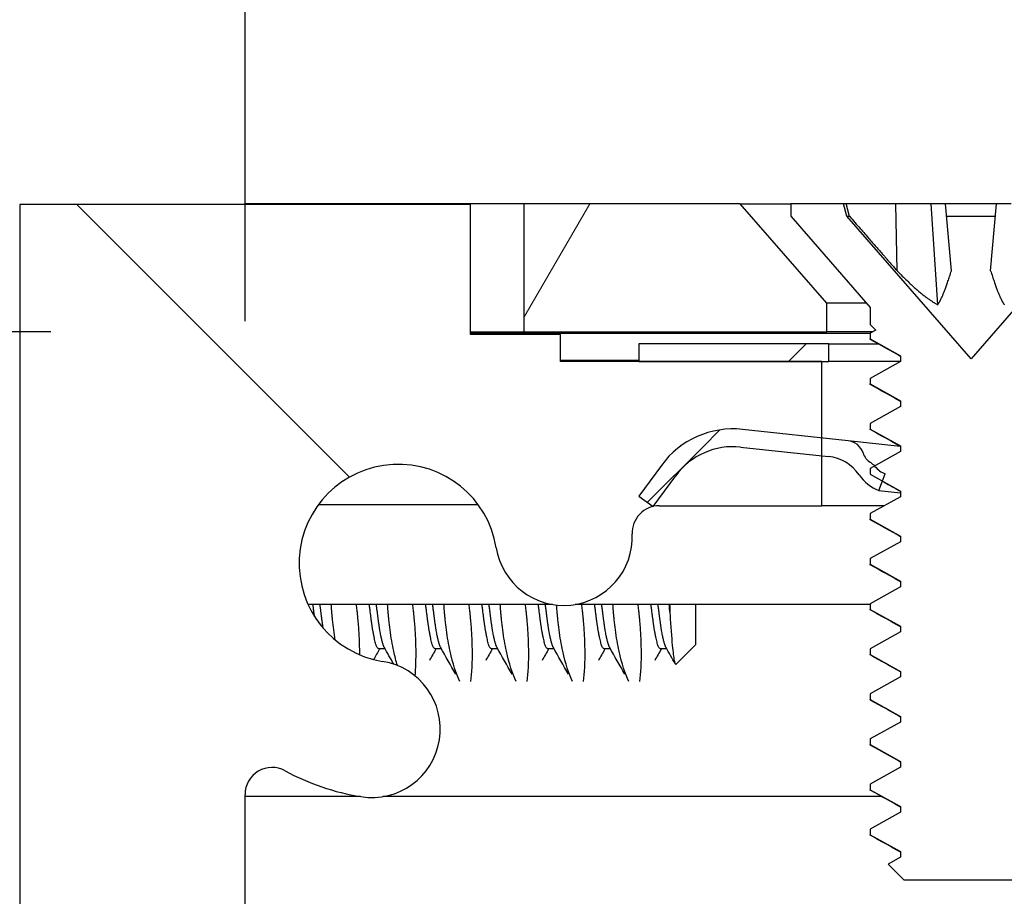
# Model space of a CAD drawing. Header units: millimetres. Extents: x 64 to 1798, y 64 to 1375.
# Tile 14 of 75: x 233 to 246, y 1254 to 1266. Entities that reach past the tile are written whole.
import ezdxf

# ---------------------------------------------------------------- set-up
doc = ezdxf.new("R2010")
doc.units = ezdxf.units.MM
doc.header["$LTSCALE"] = 6.666667
for name, color, linetype, lineweight in [('Dimension (ANSI)', 7, 'Continuous', 25), ('Hatch (ANSI)', 7, 'Continuous', 18), ('Visible (ANSI)', 7, 'Continuous', 25)]:
    doc.layers.add(name, color=color, linetype=linetype, lineweight=lineweight)
doc.styles.add('Note Text (ANSI)', font='tahoma.ttf')
doc.dimstyles.new('Default - mm (ANSI)', dxfattribs={"dimscale": 6.666667, "dimtxt": 1.75, "dimasz": 1.5, "dimexe": 2, "dimexo": 1, "dimgap": 0.8, "dimtad": 0, "dimtih": 1, "dimtoh": 1, "dimrnd": 1e-08, "dimzin": 0, "dimdsep": 46, "dimtxsty": 'Note Text (ANSI)', "dimblk": 'Filled-2', "dimcen": 0.09, "dimdle": 10, "dimclrd": 256, "dimclre": 256, "dimclrt": 256, "dimadec": 1, "dimazin": 0, "dimtfac": 1.741714, "dimtofl": 0, "dimtmove": 0, "dimatfit": 3, "dimldrblk": 'Filled-1', "dimfxl": 1, "dimtolj": 1, "dimtzin": 0, "dimlwd": -1, "dimlwe": -1, "dimarcsym": 0})
pattern_1 = [(60, (0, 0), (-18.33087, 10.58333), [])]

# ---------------------------------------------------------------- blocks, each defined once
blk = doc.blocks.new('Filled-2')
at = {"color": 0}
for p, q in [((0, 0), (-1, 0.1667)), ((-1, 0.1667), (-1, -0.1667)), ((-1, 0), (0, 0)), ((-1, -0.1667), (0, 0))]:
    blk.add_line(p, q, dxfattribs=at)
at = {"color": 0, "flags": 128}
blk.add_lwpolyline([(-1, -0.1667), (0, 0), (-1, 0.1667), (-1, -0.1667)], dxfattribs=at)
at = {"color": 0}
blk.add_solid([(-1, -0.1667), (0, 0), (-1, 0.1667), (-1, -0.1667)], dxfattribs=at)
blk = doc.blocks.new('*D13')
at = {"layer": 'Defpoints', "color": 0, "transparency": 16777216}
for p in [(239.669, 1261.576), (122.208, 1177.045), (248, 1177.045)]:
    blk.add_point(p, dxfattribs=at)
at = {"layer": 'Dimension (ANSI)', "transparency": 16777216}
for p, q in [((233.002, 1261.576), (108.875, 1261.576)), ((122.208, 1251.576), (122.208, 1248.791)), ((122.208, 1187.045), (122.208, 1199.995)), ((241.333, 1177.045), (108.875, 1177.045))]:
    blk.add_line(p, q, dxfattribs=at)
at = {"layer": 'Dimension (ANSI)', "transparency": 16777216, "xscale": 10, "yscale": 10, "zscale": 10}
for p, rotation in [((122.208, 1261.576), 90), ((122.208, 1177.045), 270)]:
    blk.add_blockref('Filled-2', p, dxfattribs=dict(at, rotation=rotation))
at = {"layer": 'Dimension (ANSI)', "transparency": 16777216, "char_height": 11.66667, "attachment_point": 5, "style": 'Note Text (ANSI)'}
for s, insert in [('\\A1; 84.53 mm', (122.208, 1235.826)), ('\\A1;[3.328 in]', (122.208, 1211.428))]:
    blk.add_mtext(s, dxfattribs=dict(at, insert=insert))
blk = doc.blocks.new('Filled-1')
at = {"color": 0}
for p, q in [((0, 0), (-1, 0.3333)), ((-1, 0.3333), (-1, -0.3333)), ((-1, 0), (0, 0)), ((-1, -0.3333), (0, 0))]:
    blk.add_line(p, q, dxfattribs=at)
at = {"color": 0, "flags": 128}
blk.add_lwpolyline([(-1, -0.3333), (0, 0), (-1, 0.3333), (-1, -0.3333)], dxfattribs=at)
at = {"color": 0}
blk.add_solid([(-1, -0.3333), (0, 0), (-1, 0.3333), (-1, -0.3333)], dxfattribs=at)
blk = doc.blocks.new('*D14')
at = {"layer": 'Defpoints', "color": 0, "transparency": 16777216}
for p in [(651.04, 1321.724), (235.74, 1255.057), (651.04, 1255.057)]:
    blk.add_point(p, dxfattribs=at)
at = {"layer": 'Dimension (ANSI)', "transparency": 16777216}
for p, q in [((235.74, 1261.724), (235.74, 1335.057)), ((651.04, 1261.724), (651.04, 1335.057)), ((245.74, 1321.724), (395.738, 1321.724)), ((641.04, 1321.724), (491.041, 1321.724))]:
    blk.add_line(p, q, dxfattribs=at)
at = {"layer": 'Dimension (ANSI)', "transparency": 16777216, "xscale": 10, "yscale": 10, "zscale": 10, "rotation": 180}
blk.add_blockref('Filled-2', (235.74, 1321.724), dxfattribs=at)
at = {"layer": 'Dimension (ANSI)', "transparency": 16777216, "xscale": 10, "yscale": 10, "zscale": 10}
blk.add_blockref('Filled-2', (651.04, 1321.724), dxfattribs=at)
at = {"layer": 'Dimension (ANSI)', "transparency": 16777216, "char_height": 11.66667, "attachment_point": 5, "style": 'Note Text (ANSI)'}
for s, insert in [('\\A1; 415.30 mm', (443.39, 1333.134)), ('\\A1;[16.350 in]', (443.39, 1308.759))]:
    blk.add_mtext(s, dxfattribs=dict(at, insert=insert))

msp = doc.modelspace()

# ---------------------------------------------------------------- hatches: boundary and pattern name
at = {"layer": 'Hatch (ANSI)'}
h = msp.add_hatch(dxfattribs=at)
h.set_pattern_fill('ANSI31', color=256, scale=169.333333, angle=90, style=0)
h.set_pattern_definition([(135, (0, 0), (-14.9671, -14.9671), [])])
h.paths.add_polyline_path([(248.0645, 1261.1567), (248.0645, 1259.226), (248.0645, 1259.1247), (248.3887, 1259.1247), (249.0745, 1259.1247), (249.0745, 1259.2683), (249.0745, 1259.5197), (249.0745, 1261.1567)])
h.paths.add_polyline_path([(248.0645, 1179.4707), (248.0645, 1179.3694), (248.0645, 1177.4387), (249.0745, 1177.4387), (249.0745, 1179.0757), (249.0745, 1179.3271), (249.0745, 1179.4707), (248.3887, 1179.4707)])
edge = h.paths.add_edge_path()
edge.add_line((238.9145, 1261.5377), (238.9145, 1263.3667))
edge.add_line((238.9145, 1263.3667), (232.5645, 1263.3667))
edge.add_line((232.5645, 1263.3667), (232.5645, 1175.2287))
edge.add_line((232.5645, 1175.2287), (238.9145, 1175.2287))
edge.add_line((238.9145, 1175.2287), (238.9145, 1177.0577))
edge.add_line((238.9145, 1177.0577), (240.1845, 1177.0577))
edge.add_line((240.1845, 1177.0577), (240.1845, 1177.4387))
edge.add_line((240.1845, 1177.4387), (241.2895, 1177.4387))
edge.add_line((241.2895, 1177.4387), (243.8645, 1177.4387))
edge.add_line((243.8645, 1177.4387), (243.8645, 1178.5158))
edge.add_line((243.8645, 1178.5158), (243.8645, 1178.7672))
edge.add_line((243.8645, 1178.7672), (243.8645, 1179.4707))
edge.add_line((243.8645, 1179.4707), (241.5759, 1179.4707))
edge.add_ellipse((241.5759, 1179.8517), major_axis=(0, -0.381), ratio=1, start_angle=347.46209, end_angle=360, ccw=False)
edge.add_ellipse((241.5759, 1179.8517), major_axis=(-0.0827, -0.3719), ratio=1, start_angle=359.42486, end_angle=360, ccw=False)
edge.add_ellipse((241.5759, 1179.8517), major_axis=(-0.0864, -0.3711), ratio=1, start_angle=280.65632, end_angle=360, ccw=False)
edge.add_ellipse((240.2309, 1179.9094), major_axis=(0.9643, -0.0414), ratio=1, start_angle=0, end_angle=173.33968)
edge.add_ellipse((237.8985, 1180.2837), major_axis=(1.3794, -0.2214), ratio=1, start_angle=108.23411, end_angle=360, ccw=False)
edge.add_ellipse((237.5242, 1182.6161), major_axis=(0.1529, -0.953), ratio=1, start_angle=0, end_angle=180)
edge.add_ellipse((237.8985, 1180.2837), major_axis=(-0.5272, 3.2854), ratio=1, start_angle=0, end_angle=19.53257)
edge.add_ellipse((236.1205, 1183.5381), major_axis=(0.1827, -0.3344), ratio=1, start_angle=241.35038, end_angle=360, ccw=False)
edge.add_line((235.7395, 1183.5381), (235.7395, 1255.0573))
edge.add_ellipse((236.1205, 1255.0573), major_axis=(-0.381, 0), ratio=1, start_angle=241.35038, end_angle=360, ccw=False)
edge.add_ellipse((237.8985, 1258.3117), major_axis=(-1.5953, -2.92), ratio=1, start_angle=0, end_angle=19.53257)
edge.add_ellipse((237.5242, 1255.9793), major_axis=(-0.1529, -0.953), ratio=1, start_angle=0, end_angle=180)
edge.add_ellipse((237.8985, 1258.3117), major_axis=(-0.2214, -1.3794), ratio=1, start_angle=108.23411, end_angle=360, ccw=False)
edge.add_ellipse((240.2309, 1258.686), major_axis=(-0.953, -0.1529), ratio=1, start_angle=0, end_angle=173.33968)
edge.add_ellipse((241.5759, 1258.7437), major_axis=(-0.3806, -0.0163), ratio=1, start_angle=280.65632, end_angle=360, ccw=False)
edge.add_ellipse((241.5759, 1258.7437), major_axis=(-0.0864, 0.3711), ratio=1, start_angle=359.42486, end_angle=360, ccw=False)
edge.add_ellipse((241.5759, 1258.7437), major_axis=(-0.0827, 0.3719), ratio=1, start_angle=347.46209, end_angle=360, ccw=False)
edge.add_line((241.5759, 1259.1247), (243.8645, 1259.1247))
edge.add_line((243.8645, 1259.1247), (243.8645, 1259.8282))
edge.add_line((243.8645, 1259.8282), (243.8645, 1260.0796))
edge.add_line((243.8645, 1260.0796), (243.8645, 1261.1567))
edge.add_line((243.8645, 1261.1567), (241.2895, 1261.1567))
edge.add_line((241.2895, 1261.1567), (240.1845, 1261.1567))
edge.add_line((240.1845, 1261.1567), (240.1845, 1261.5377))
edge.add_line((240.1845, 1261.5377), (238.9145, 1261.5377))
h = msp.add_hatch(dxfattribs=at)
h.set_pattern_fill('ANSI31', color=256, scale=169.333333, angle=15, style=0)
h.set_pattern_definition(pattern_1)
h.paths.add_polyline_path([(249.2192, 1263.3798), (248, 1261.9773), (248, 1261.5764), (638.779, 1261.5764), (638.779, 1261.9773), (637.5598, 1263.3798)])
h.paths.add_polyline_path([(239.6688, 1263.3798), (239.6688, 1261.5764), (243.936, 1261.5764), (243.936, 1261.9773), (242.7168, 1263.3798)])
h.paths.add_polyline_path([(647.1102, 1261.5764), (647.1102, 1263.3798), (644.0622, 1263.3798), (642.843, 1261.9773), (642.843, 1261.5764)])
h = msp.add_hatch(dxfattribs=at)
h.set_pattern_fill('ANSI31', color=256, scale=169.333333, angle=15, style=0)
h.set_pattern_definition(pattern_1)
h.paths.add_polyline_path([(244.5456, 1254.5692), (244.5456, 1254.4898), (244.9752, 1254.2517), (244.9752, 1254.1723), (244.801, 1254.0757), (245.0219, 1253.8548), (246.9142, 1253.8548), (246.9609, 1253.9015), (246.9609, 1253.9342), (247.0343, 1253.9749), (247.3394, 1254.28), (246.9609, 1254.4898), (246.9609, 1254.5692), (247.3904, 1254.8073), (247.3904, 1254.8867), (246.9609, 1255.1248), (246.9609, 1255.2042), (247.3904, 1255.4423), (247.3904, 1255.5217), (246.9609, 1255.7598), (246.9609, 1255.8392), (247.3904, 1256.0773), (247.3904, 1256.1567), (246.9609, 1256.3948), (246.9609, 1256.4742), (247.3904, 1256.7123), (247.3904, 1256.7917), (246.9609, 1257.0298), (246.9609, 1257.1092), (247.3904, 1257.3473), (247.3904, 1257.4267), (246.9609, 1257.6648), (246.9609, 1257.7442), (247.3904, 1257.9823), (247.3904, 1258.0617), (246.9609, 1258.2998), (246.9609, 1258.3792), (247.3904, 1258.6173), (247.3904, 1258.6967), (246.9609, 1258.9348), (246.9609, 1259.0142), (247.3904, 1259.2523), (247.3904, 1259.3317), (246.9609, 1259.5698), (246.9609, 1259.6492), (247.3904, 1259.8873), (247.3904, 1259.9667), (246.9609, 1260.2048), (246.9609, 1260.2842), (247.3904, 1260.5223), (247.3904, 1260.6017), (246.9609, 1260.8398), (246.9609, 1260.9192), (247.3904, 1261.1573), (247.3904, 1261.2367), (247.1065, 1261.3941), (247.3904, 1261.678), (247.3904, 1261.9188), (248.508, 1263.2045), (248.508, 1263.3798), (247.763, 1263.3798), (247.7163, 1263.2057), (245.968, 1261.1945), (244.2198, 1263.2057), (244.1731, 1263.3798), (243.428, 1263.3798), (243.428, 1263.2045), (244.5456, 1261.9188), (244.5456, 1261.678), (244.6253, 1261.5983), (244.5456, 1261.5542), (244.5456, 1261.4748), (244.9752, 1261.2367), (244.9752, 1261.1573), (244.5456, 1260.9192), (244.5456, 1260.8398), (244.9752, 1260.6017), (244.9752, 1260.5223), (244.5456, 1260.2842), (244.5456, 1260.2048), (244.9752, 1259.9667), (244.9752, 1259.8873), (244.6094, 1259.6845), (244.5456, 1259.6492), (244.5456, 1259.5698), (244.7214, 1259.4724), (244.9752, 1259.3317), (244.9752, 1259.2523), (244.5456, 1259.0142), (244.5456, 1258.9348), (244.9752, 1258.6967), (244.9752, 1258.6173), (244.5456, 1258.3792), (244.5456, 1258.2998), (244.9752, 1258.0617), (244.9752, 1257.9823), (244.5456, 1257.7442), (244.5456, 1257.6648), (244.9752, 1257.4267), (244.9752, 1257.3473), (244.5456, 1257.1092), (244.5456, 1257.0298), (244.9752, 1256.7917), (244.9752, 1256.7123), (244.5456, 1256.4742), (244.5456, 1256.3948), (244.9752, 1256.1567), (244.9752, 1256.0773), (244.5456, 1255.8392), (244.5456, 1255.7598), (244.9752, 1255.5217), (244.9752, 1255.4423), (244.5456, 1255.2042), (244.5456, 1255.1248), (244.9752, 1254.8867), (244.9752, 1254.8073)])
h = msp.add_hatch(dxfattribs=at)
h.set_pattern_fill('ANSI31', color=256, scale=169.333333, style=0)
h.set_pattern_definition([(45, (0, 0), (-14.9671, 14.9671), [])])
edge = h.paths.add_edge_path()
edge.add_ellipse((243.8959, 1259.2214), major_axis=(0.0641, 0.5966), ratio=1, start_angle=310.51368, end_angle=360)
edge.add_line((243.96, 1259.8179), (243.8645, 1259.8282))
edge.add_line((243.8645, 1259.8282), (242.7222, 1259.951))
edge.add_ellipse((242.6153, 1258.9567), major_axis=(-0.8076, 0.5897), ratio=1, start_angle=300, end_angle=360)
edge.add_line((241.8077, 1259.5464), (241.4932, 1259.1156))
edge.add_line((241.4932, 1259.1156), (241.4915, 1259.1133))
edge.add_line((241.4915, 1259.1133), (241.4894, 1259.1148))
edge.add_line((241.4894, 1259.1148), (241.2895, 1259.2607))
edge.add_line((241.2895, 1259.2607), (241.6058, 1259.6938))
edge.add_ellipse((242.6153, 1258.9567), major_axis=(0.1336, 1.2428), ratio=1, start_angle=0, end_angle=60, ccw=False)
edge.add_line((242.7489, 1260.1995), (243.8645, 1260.0796))
edge.add_line((243.8645, 1260.0796), (244.2353, 1260.0398))
edge.add_ellipse((244.2086, 1259.7912), major_axis=(0.2379, 0.0768), ratio=1, start_angle=0, end_angle=65.96363, ccw=False)
edge.add_ellipse((244.6844, 1259.9449), major_axis=(-0.1303, -0.2134), ratio=1, start_angle=319.31635, end_angle=360)
edge.add_ellipse((244.4322, 1259.532), major_axis=(0.1773, 0.1526), ratio=1, start_angle=0, end_angle=17.86814, ccw=False)
edge.add_ellipse((244.4322, 1259.532), major_axis=(0.1819, 0.147), ratio=1, start_angle=0, end_angle=1.77211, ccw=False)
edge.add_ellipse((244.8863, 1259.899), major_axis=(-0.1262, -0.3265), ratio=1, start_angle=330.07978, end_angle=360)
edge.add_line((244.7601, 1259.5725), (244.7214, 1259.4724))
edge.add_line((244.7214, 1259.4724), (244.6699, 1259.3393))
edge.add_ellipse((244.8863, 1259.899), major_axis=(-0.4952, -0.3388), ratio=1, start_angle=0, end_angle=34.48632, ccw=False)
edge = h.paths.add_edge_path()
edge.add_line((247.9645, 1261.4067), (247.9645, 1261.1567))
edge.add_line((247.9645, 1261.1567), (248.0645, 1261.1567))
edge.add_line((248.0645, 1261.1567), (249.0745, 1261.1567))
edge.add_line((249.0745, 1261.1567), (250.6395, 1261.1567))
edge.add_ellipse((250.6395, 1260.2567), major_axis=(0, 0.9), ratio=1, start_angle=173.86585, end_angle=360, ccw=False)
edge.add_line((250.5434, 1259.3619), (249.0745, 1259.5197))
edge.add_line((249.0745, 1259.5197), (248.6484, 1259.5655))
edge.add_ellipse((248.6217, 1259.3169), major_axis=(0.0267, 0.2486), ratio=1, start_angle=0, end_angle=65.96363)
edge.add_ellipse((248.1894, 1259.5682), major_axis=(0.2161, -0.1256), ratio=1, start_angle=319.31635, end_angle=360, ccw=False)
edge.add_ellipse((248.3482, 1259.1111), major_axis=(-0.0767, 0.221), ratio=1, start_angle=0, end_angle=19.64025)
edge.add_ellipse((247.9824, 1259.5662), major_axis=(0.2192, -0.2728), ratio=1, start_angle=334.78878, end_angle=360, ccw=False)
edge.add_ellipse((247.9824, 1259.5662), major_axis=(0.0822, -0.3402), ratio=1, start_angle=355.29099, end_angle=360, ccw=False)
edge.add_line((248.0363, 1259.2204), (248.0749, 1258.9734))
edge.add_ellipse((247.9824, 1259.5662), major_axis=(0.0925, -0.5928), ratio=1, start_angle=0, end_angle=33.75134)
edge.add_ellipse((247.9824, 1259.5662), major_axis=(0.4063, -0.4415), ratio=1, start_angle=0, end_angle=0.73498)
edge.add_ellipse((248.8062, 1258.6937), major_axis=(-0.4119, 0.4363), ratio=1, start_angle=310.51368, end_angle=360, ccw=False)
edge.add_line((248.8703, 1259.2902), (249.0745, 1259.2683))
edge.add_line((249.0745, 1259.2683), (250.5167, 1259.1133))
edge.add_ellipse((250.6395, 1260.2567), major_axis=(-0.1229, -1.1434), ratio=1, start_angle=0, end_angle=186.13415)
edge.add_line((250.6395, 1261.4067), (247.9645, 1261.4067))
h.paths.add_polyline_path([(243.9645, 1261.1567), (243.9645, 1261.4067), (241.2895, 1261.4067), (241.2895, 1261.1567), (243.8645, 1261.1567)])

# ---------------------------------------------------------------- linework, layer by layer
at = {"layer": 'Visible (ANSI)'}
for p, q in [((238.9145, 1263.3667), (232.5645, 1263.3667)), ((232.5645, 1263.3667), (232.5645, 1175.2287)), ((236.4938, 1263.3798), (235.7395, 1263.3798)), ((235.7395, 1263.3667), (235.7395, 1263.3798)), ((239.6688, 1263.3798), (236.4938, 1263.3798)), ((236.4938, 1263.3667), (236.4938, 1263.3798)), ((238.9145, 1261.5377), (238.9145, 1263.3667)), ((239.6688, 1263.3798), (239.6688, 1261.5764)), ((242.7168, 1263.3798), (239.6688, 1263.3798)), ((243.936, 1261.9773), (242.7168, 1263.3798)), ((242.7168, 1263.3798), (243.428, 1263.3798)), ((244.1731, 1263.3798), (243.428, 1263.3798)), ((243.428, 1263.3798), (243.428, 1263.2045)), ((244.2198, 1263.2057), (244.1731, 1263.3798)), ((244.2094, 1263.3798), (244.1731, 1263.3798)), ((244.9092, 1263.3798), (244.2094, 1263.3798)), ((245.4041, 1263.3798), (244.9092, 1263.3798)), ((244.9257, 1262.4351), (244.9092, 1263.3798)), ((245.6091, 1263.3798), (245.4041, 1263.3798)), ((245.4993, 1261.957), (245.4041, 1263.3798)), ((246.327, 1263.3798), (245.6091, 1263.3798)), ((245.6917, 1262.4351), (245.6091, 1263.3798)), ((246.2444, 1262.4351), (246.327, 1263.3798)), ((246.532, 1263.3798), (246.327, 1263.3798)), ((243.428, 1263.2045), (244.5456, 1261.9188)), ((245.968, 1261.1945), (244.2198, 1263.2057)), ((244.2198, 1263.2057), (244.2539, 1263.2057)), ((245.6243, 1263.2057), (246.3118, 1263.2057)), ((247.7163, 1263.2057), (245.968, 1261.1945)), ((243.936, 1261.5764), (243.936, 1261.9773)), ((244.4948, 1261.9773), (243.936, 1261.9773)), ((244.5456, 1261.9188), (244.5456, 1261.678)), ((244.5456, 1261.678), (244.6253, 1261.5983)), ((238.9145, 1261.5764), (239.6688, 1261.5764)), ((244.5456, 1261.5508), (238.9145, 1261.5508)), ((240.1845, 1261.5377), (238.9145, 1261.5377)), ((239.6688, 1261.5764), (243.936, 1261.5764)), ((240.1845, 1261.1567), (240.1845, 1261.5377)), ((244.5857, 1261.5764), (243.936, 1261.5764)), ((244.6253, 1261.5983), (244.5456, 1261.5542)), ((244.5456, 1261.5542), (244.5456, 1261.4748)), ((243.9645, 1261.4067), (241.2895, 1261.4067)), ((241.2895, 1261.4067), (241.2895, 1261.1567)), ((243.9645, 1261.1567), (243.9645, 1261.4067)), ((243.9645, 1261.4067), (244.6574, 1261.4067)), ((244.5457, 1261.4748), (244.9752, 1261.2367)), ((241.2895, 1261.1698), (240.1845, 1261.1698)), ((243.8645, 1261.1567), (240.1845, 1261.1567)), ((241.2895, 1261.1567), (243.9645, 1261.1567)), ((243.8645, 1259.1247), (243.8645, 1261.1567)), ((244.9741, 1261.1567), (243.9645, 1261.1567)), ((244.9752, 1261.1573), (244.5456, 1260.9192)), ((244.9752, 1261.2367), (244.9752, 1261.1573)), ((244.5456, 1260.9192), (244.5456, 1260.8398)), ((244.5457, 1260.8398), (244.9752, 1260.6017)), ((244.9752, 1260.6017), (244.9752, 1260.5223)), ((244.9752, 1260.5223), (244.5456, 1260.2842)), ((244.2353, 1260.0398), (242.7489, 1260.1995)), ((244.5456, 1260.2842), (244.5456, 1260.2048)), ((244.5457, 1260.2048), (244.9752, 1259.9667)), ((244.9712, 1259.9607), (244.2353, 1260.0398)), ((242.7222, 1259.951), (243.96, 1259.8179)), ((244.9752, 1259.8873), (244.5456, 1259.6492)), ((244.9752, 1259.9667), (244.9752, 1259.8873)), ((241.6058, 1259.6938), (241.2895, 1259.2607)), ((244.5456, 1259.6492), (244.5456, 1259.5698)), ((241.4915, 1259.1133), (241.8077, 1259.5464)), ((244.5457, 1259.5698), (244.9752, 1259.3317)), ((244.6699, 1259.3393), (244.7601, 1259.5725)), ((244.6699, 1259.3393), (244.9752, 1259.3065)), ((244.9752, 1259.3317), (244.9752, 1259.2523)), ((241.2895, 1259.2607), (241.4915, 1259.1133)), ((244.9752, 1259.2523), (244.5456, 1259.0142)), ((239.0251, 1259.1378), (236.772, 1259.1378)), ((241.5759, 1259.1247), (243.8645, 1259.1247)), ((244.745, 1259.1247), (243.8645, 1259.1247)), ((244.5456, 1259.0142), (244.5456, 1258.9348)), ((244.5457, 1258.9348), (244.9752, 1258.6967)), ((244.9752, 1258.6967), (244.9752, 1258.6173)), ((244.9752, 1258.6173), (244.5456, 1258.3792)), ((244.5456, 1258.3792), (244.5456, 1258.2998)), ((244.5457, 1258.2998), (244.9752, 1258.0617)), ((244.9752, 1257.9823), (244.5456, 1257.7442)), ((244.9752, 1258.0617), (244.9752, 1257.9823)), ((240.0724, 1257.7339), (236.6266, 1257.7339)), ((244.5456, 1257.7339), (240.3894, 1257.7339)), ((242.0895, 1257.1675), (242.0895, 1257.7339)), ((244.5456, 1257.7442), (244.5456, 1257.6648)), ((244.5457, 1257.6648), (244.9752, 1257.4267)), ((244.9752, 1257.4267), (244.9752, 1257.3473)), ((244.9752, 1257.3473), (244.5456, 1257.1092)), ((237.7127, 1257.1092), (237.6247, 1257.1092)), ((238.5065, 1257.1092), (238.4184, 1257.1092)), ((239.3002, 1257.1092), (239.2122, 1257.1092)), ((240.094, 1257.1092), (240.0059, 1257.1092)), ((240.8877, 1257.1092), (240.7997, 1257.1092)), ((241.6815, 1257.1092), (241.5934, 1257.1092)), ((242.0895, 1257.1675), (241.8134, 1256.8914)), ((244.5456, 1257.1092), (244.5456, 1257.0298)), ((244.5457, 1257.0298), (244.9752, 1256.7917)), ((244.9752, 1256.7123), (244.5456, 1256.4742)), ((244.9752, 1256.7917), (244.9752, 1256.7123)), ((244.5456, 1256.4742), (244.5456, 1256.3948)), ((244.5457, 1256.3948), (244.9752, 1256.1567)), ((244.9752, 1256.1567), (244.9752, 1256.0773)), ((244.9752, 1256.0773), (244.5456, 1255.8392)), ((244.5456, 1255.8392), (244.5456, 1255.7598)), ((244.5457, 1255.7598), (244.9752, 1255.5217)), ((244.9752, 1255.4423), (244.5456, 1255.2042)), ((244.9752, 1255.5217), (244.9752, 1255.4423)), ((244.5456, 1255.2042), (244.5456, 1255.1248)), ((235.7395, 1183.5381), (235.7395, 1255.0573)), ((237.3657, 1255.0272), (235.7395, 1255.0272)), ((244.7101, 1255.0272), (237.6827, 1255.0272)), ((244.5457, 1255.1248), (244.9752, 1254.8867)), ((244.9752, 1254.8867), (244.9752, 1254.8073)), ((244.9752, 1254.8073), (244.5456, 1254.5692)), ((244.5456, 1254.5692), (244.5456, 1254.4898)), ((244.5457, 1254.4898), (244.9752, 1254.2517)), ((244.9752, 1254.2517), (244.9752, 1254.1723)), ((244.9752, 1254.1723), (244.801, 1254.0757)), ((244.801, 1254.0757), (245.0219, 1253.8548)), ((245.0219, 1253.8548), (246.9142, 1253.8548))]:
    msp.add_line(p, q, dxfattribs=at)
for centre, radius, start, end in [((242.6153, 1258.9567), 1.25, 83.86585, 143.86585), ((244.2086, 1259.7912), 0.25, 17.90223, 83.86585), ((242.6153, 1258.9567), 1, 83.86585, 143.86585), ((243.8959, 1259.2214), 0.6, 34.37953, 83.86585), ((244.6844, 1259.9449), 0.25, 197.90223, 238.58588), ((237.8985, 1258.3117), 1.397, 9.11705, 260.88295), ((244.4322, 1259.532), 0.2339, 38.94563, 58.58588), ((244.8863, 1259.899), 0.35, 218.94563, 248.86585), ((244.8863, 1259.899), 0.6, 214.37953, 248.86585), ((241.5759, 1258.7437), 0.381, 90, 182.45673), ((240.2309, 1258.686), 0.9652, 189.11705, 2.45673), ((237.5242, 1255.9793), 0.9652, 260.88295, 80.88295), ((236.1205, 1255.0573), 0.381, 61.35038, 180), ((237.8985, 1258.3117), 3.3274, 241.35038, 260.88295)]:
    msp.add_arc(centre, radius, start, end, dxfattribs=at)
for points, weights in [([(244.2539, 1263.2057), (244.2319, 1263.2916), (244.2094, 1263.3798)], [1.01218915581, 1.01172679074, 1.01110160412]), ([(244.2539, 1263.2057), (244.6703, 1262.7265), (244.9257, 1262.4351)], [1.53696783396, 1.9683578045, 2.37346205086]), ([(244.9257, 1262.4351), (245.2879, 1262.0662), (245.4993, 1261.957)], [2.07391766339, 2.60448024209, 2.81776863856]), ([(245.4993, 1261.957), (245.5766, 1262.0662), (245.6917, 1262.4351)], [2.81776863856, 2.6044802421, 2.07391766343]), ([(246.2444, 1262.4351), (246.3595, 1262.0662), (246.4367, 1261.957)], [2.07391766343, 2.6044802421, 2.81776863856]), ([(244.5564, 1261.4632), (244.5456, 1261.4692), (244.5456, 1261.4748)], [0.971473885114, 0.983771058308, 1]), ([(244.5564, 1260.8282), (244.5456, 1260.8342), (244.5456, 1260.8398)], [0.971473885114, 0.983771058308, 1]), ([(244.5564, 1260.1932), (244.5456, 1260.1992), (244.5456, 1260.2048)], [0.971473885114, 0.983771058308, 1]), ([(244.5564, 1258.9232), (244.5456, 1258.9292), (244.5456, 1258.9348)], [0.971473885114, 0.983771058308, 1]), ([(244.5564, 1258.2882), (244.5456, 1258.2942), (244.5456, 1258.2998)], [0.971473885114, 0.983771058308, 1]), ([(236.7184, 1257.5642), (236.7079, 1257.6442), (236.697, 1257.7339)], [0.981507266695, 0.969831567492, 0.965122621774]), ([(244.5564, 1257.6532), (244.5456, 1257.6592), (244.5456, 1257.6648)], [0.971473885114, 0.983771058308, 1]), ([(244.5564, 1257.0182), (244.5456, 1257.0242), (244.5456, 1257.0298)], [0.971473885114, 0.983771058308, 1]), ([(244.5564, 1256.3832), (244.5456, 1256.3892), (244.5456, 1256.3948)], [0.971473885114, 0.983771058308, 1]), ([(244.5564, 1255.7482), (244.5456, 1255.7542), (244.5456, 1255.7598)], [0.971473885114, 0.983771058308, 1]), ([(244.5564, 1255.1132), (244.5456, 1255.1192), (244.5456, 1255.1248)], [0.971473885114, 0.983771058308, 1]), ([(244.5564, 1254.4782), (244.5456, 1254.4842), (244.5456, 1254.4898)], [0.971473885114, 0.983771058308, 1])]:
    msp.add_rational_spline(points, weights, degree=2, dxfattribs=at)
for points in [[(244.9752, 1261.2284), (244.8358, 1261.307), (244.6961, 1261.3851), (244.5564, 1261.4632)], [(244.9752, 1260.5934), (244.8358, 1260.672), (244.6961, 1260.7501), (244.5564, 1260.8282)], [(244.9752, 1259.9584), (244.8358, 1260.037), (244.6961, 1260.1151), (244.5564, 1260.1932)], [(244.9752, 1259.3234), (244.8941, 1259.3691), (244.813, 1259.4146), (244.7318, 1259.4601)], [(244.9752, 1258.6884), (244.8358, 1258.767), (244.6961, 1258.8451), (244.5564, 1258.9232)], [(244.9752, 1258.0534), (244.8358, 1258.132), (244.6961, 1258.2101), (244.5564, 1258.2882)], [(241.7211, 1257.7339), (241.7228, 1257.6981), (241.7239, 1257.6627), (241.7245, 1257.6279)], [(244.9752, 1257.4184), (244.8358, 1257.497), (244.6961, 1257.5751), (244.5564, 1257.6532)], [(237.6359, 1257.1092), (237.6076, 1257.059), (237.5793, 1257.0088), (237.5511, 1256.9586)], [(237.834, 1256.8935), (237.7897, 1256.9724), (237.7454, 1257.0513), (237.7009, 1257.1302)], [(238.4296, 1257.1092), (238.399, 1257.0548), (238.3684, 1257.0004), (238.3378, 1256.946)], [(238.7084, 1256.7496), (238.6373, 1256.8766), (238.5661, 1257.0035), (238.4946, 1257.1302)], [(239.2234, 1257.1092), (239.1927, 1257.0548), (239.1621, 1257.0004), (239.1316, 1256.946)], [(239.5022, 1256.7496), (239.4311, 1256.8766), (239.3599, 1257.0035), (239.2884, 1257.1302)], [(240.0171, 1257.1092), (239.9865, 1257.0548), (239.9559, 1257.0004), (239.9253, 1256.946)], [(240.2959, 1256.7496), (240.2248, 1256.8766), (240.1536, 1257.0035), (240.0821, 1257.1302)], [(240.8109, 1257.1092), (240.7802, 1257.0548), (240.7496, 1257.0004), (240.7191, 1256.946)], [(241.0897, 1256.7496), (241.0186, 1256.8766), (240.9474, 1257.0035), (240.8759, 1257.1302)], [(241.6046, 1257.1092), (241.574, 1257.0548), (241.5434, 1257.0004), (241.5128, 1256.946)], [(241.801, 1256.8966), (241.7573, 1256.9745), (241.7135, 1257.0524), (241.6696, 1257.1302)], [(244.9752, 1256.7834), (244.8358, 1256.862), (244.6961, 1256.9401), (244.5564, 1257.0182)], [(244.9752, 1256.1484), (244.8358, 1256.227), (244.6961, 1256.3051), (244.5564, 1256.3832)], [(244.9752, 1255.5134), (244.8358, 1255.592), (244.6961, 1255.6701), (244.5564, 1255.7482)], [(244.9752, 1254.8784), (244.8358, 1254.957), (244.6961, 1255.0351), (244.5564, 1255.1132)], [(244.9752, 1254.2434), (244.8358, 1254.322), (244.6961, 1254.4001), (244.5564, 1254.4782)]]:
    msp.add_open_spline(points, degree=3, dxfattribs=at)
for points, weights, knots in [([(236.8407, 1257.3993), (236.8357, 1257.4308), (236.8309, 1257.4652), (236.8142, 1257.5854), (236.7962, 1257.7339)], [0.985838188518, 0.992099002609, 1, 0.972946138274, 0.965122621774], [0.547078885, 0.547078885, 0.547078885, 0.5480769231, 0.5480769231, 0.5514943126, 0.5514943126, 0.5514943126]), ([(237.6247, 1257.1092), (237.5751, 1257.1092), (237.5255, 1257.4652), (237.5087, 1257.5854), (237.4907, 1257.7339)], [1, 0.923879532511, 1, 0.972946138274, 0.965122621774], [0.461538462, 0.461538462, 0.461538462, 0.471153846, 0.471153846, 0.474571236, 0.474571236, 0.474571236]), ([(237.7009, 1257.1302), (237.6617, 1257.1997), (237.6247, 1257.4652), (237.608, 1257.5854), (237.59, 1257.7339)], [0.972276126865, 0.942105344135, 1, 0.972946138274, 0.965122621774], [0.463840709, 0.463840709, 0.463840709, 0.471153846, 0.471153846, 0.474571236, 0.474571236, 0.474571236]), ([(238.4184, 1257.1092), (238.3688, 1257.1092), (238.3192, 1257.4652), (238.3025, 1257.5854), (238.2845, 1257.7339)], [1, 0.923879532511, 1, 0.972946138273, 0.965122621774], [0.384615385, 0.384615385, 0.384615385, 0.394230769, 0.394230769, 0.397648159, 0.397648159, 0.397648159]), ([(238.4946, 1257.1302), (238.4555, 1257.1997), (238.4184, 1257.4652), (238.4017, 1257.5854), (238.3837, 1257.7339)], [0.972276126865, 0.942105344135, 1, 0.972946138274, 0.965122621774], [0.386917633, 0.386917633, 0.386917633, 0.394230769, 0.394230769, 0.397648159, 0.397648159, 0.397648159]), ([(239.2122, 1257.1092), (239.1626, 1257.1092), (239.113, 1257.4652), (239.0962, 1257.5854), (239.0782, 1257.7339)], [1, 0.923879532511, 1, 0.972946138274, 0.965122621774], [0.307692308, 0.307692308, 0.307692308, 0.317307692, 0.317307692, 0.320725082, 0.320725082, 0.320725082]), ([(239.2884, 1257.1302), (239.2492, 1257.1997), (239.2122, 1257.4652), (239.1955, 1257.5854), (239.1775, 1257.7339)], [0.972276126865, 0.942105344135, 1, 0.972946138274, 0.965122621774], [0.309994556, 0.309994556, 0.309994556, 0.317307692, 0.317307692, 0.320725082, 0.320725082, 0.320725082]), ([(240.0059, 1257.1092), (239.9563, 1257.1092), (239.9067, 1257.4652), (239.89, 1257.5854), (239.872, 1257.7339)], [1, 0.923879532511, 1, 0.972946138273, 0.965122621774], [0.230769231, 0.230769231, 0.230769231, 0.240384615, 0.240384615, 0.243802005, 0.243802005, 0.243802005]), ([(240.0821, 1257.1302), (240.043, 1257.1997), (240.0059, 1257.4652), (239.9892, 1257.5854), (239.9712, 1257.7339)], [0.972276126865, 0.942105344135, 1, 0.972946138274, 0.965122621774], [0.233071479, 0.233071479, 0.233071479, 0.240384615, 0.240384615, 0.243802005, 0.243802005, 0.243802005]), ([(240.7997, 1257.1092), (240.7501, 1257.1092), (240.7005, 1257.4652), (240.6837, 1257.5854), (240.6657, 1257.7339)], [1, 0.923879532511, 1, 0.972946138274, 0.965122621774], [0.153846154, 0.153846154, 0.153846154, 0.163461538, 0.163461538, 0.166878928, 0.166878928, 0.166878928]), ([(240.8759, 1257.1302), (240.8367, 1257.1997), (240.7997, 1257.4652), (240.783, 1257.5854), (240.765, 1257.7339)], [0.972276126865, 0.942105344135, 1, 0.972946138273, 0.965122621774], [0.156148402, 0.156148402, 0.156148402, 0.163461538, 0.163461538, 0.166878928, 0.166878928, 0.166878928]), ([(241.5934, 1257.1092), (241.5438, 1257.1092), (241.4942, 1257.4652), (241.4775, 1257.5854), (241.4595, 1257.7339)], [1, 0.923879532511, 1, 0.972946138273, 0.965122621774], [0.076923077, 0.076923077, 0.076923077, 0.086538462, 0.086538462, 0.089955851, 0.089955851, 0.089955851]), ([(241.6696, 1257.1302), (241.6305, 1257.1997), (241.5934, 1257.4652), (241.5767, 1257.5854), (241.5587, 1257.7339)], [0.972276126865, 0.942105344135, 1, 0.972946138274, 0.965122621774], [0.079225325, 0.079225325, 0.079225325, 0.086538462, 0.086538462, 0.089955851, 0.089955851, 0.089955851])]:
    msp.add_rational_spline(points, weights, degree=2, knots=knots, dxfattribs=at)
for points, knots in [([(237.0109, 1257.233), (237.0031, 1257.2799), (236.9959, 1257.3283), (236.9831, 1257.4245), (236.9775, 1257.472), (236.9715, 1257.5288), (236.9706, 1257.537), (236.9694, 1257.5492), (236.969, 1257.5532), (236.9683, 1257.5603), (236.968, 1257.5634), (236.9673, 1257.5699), (236.967, 1257.5733), (236.9662, 1257.5822), (236.9656, 1257.5878), (236.9636, 1257.6103), (236.9621, 1257.6273), (236.9582, 1257.674), (236.956, 1257.7038), (236.9539, 1257.7339)], [-0.195058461, -0.195058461, -0.195058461, -0.195058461, -0.176433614, -0.176433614, -0.159241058, -0.159241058, -0.15634345, -0.15634345, -0.154947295, -0.154947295, -0.153864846, -0.153864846, -0.152677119, -0.152677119, -0.150755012, -0.150755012, -0.144904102, -0.144904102, -0.134830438, -0.134830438, -0.134830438, -0.134830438]), ([(237.3046, 1257.7339), (237.3078, 1257.7071), (237.3109, 1257.6805), (237.3159, 1257.6344), (237.318, 1257.6147), (237.3206, 1257.5893), (237.3212, 1257.5834), (237.3222, 1257.5738), (237.3225, 1257.5701), (237.3232, 1257.5631), (237.3235, 1257.5597), (237.3243, 1257.5521), (237.3247, 1257.5478), (237.3258, 1257.5365), (237.3264, 1257.5295), (237.3304, 1257.4857), (237.3334, 1257.4495), (237.3442, 1257.3034), (237.3483, 1257.1998), (237.3502, 1257.0782), (237.3504, 1257.0521), (237.3504, 1257.0267)], [-0.156045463, -0.156045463, -0.156045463, -0.156045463, -0.147180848, -0.147180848, -0.140526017, -0.140526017, -0.138502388, -0.138502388, -0.13723881, -0.13723881, -0.136078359, -0.136078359, -0.134593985, -0.134593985, -0.132172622, -0.132172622, -0.119320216, -0.119320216, -0.07941382, -0.07941382, -0.068161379, -0.068161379, -0.068161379, -0.068161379]), ([(237.8867, 1256.8739), (237.8678, 1256.9357), (237.8502, 1257.0033), (237.8142, 1257.1696), (237.7974, 1257.2703), (237.7769, 1257.4245), (237.7712, 1257.472), (237.7652, 1257.5288), (237.7644, 1257.537), (237.7631, 1257.5492), (237.7627, 1257.5532), (237.762, 1257.5603), (237.7617, 1257.5634), (237.7611, 1257.5699), (237.7608, 1257.5733), (237.7599, 1257.5822), (237.7594, 1257.5878), (237.7573, 1257.6103), (237.7558, 1257.6273), (237.7519, 1257.674), (237.7497, 1257.7038), (237.7477, 1257.7339)], [-0.24814887, -0.24814887, -0.24814887, -0.24814887, -0.21664548, -0.21664548, -0.17643361, -0.17643361, -0.15924106, -0.15924106, -0.15634345, -0.15634345, -0.15494729, -0.15494729, -0.15386485, -0.15386485, -0.15267712, -0.15267712, -0.15075501, -0.15075501, -0.1449041, -0.1449041, -0.13483044, -0.13483044, -0.13483044, -0.13483044]), ([(238.0984, 1257.7339), (238.1016, 1257.7071), (238.1046, 1257.6805), (238.1097, 1257.6344), (238.1118, 1257.6147), (238.1144, 1257.5893), (238.115, 1257.5834), (238.1159, 1257.5738), (238.1163, 1257.5701), (238.117, 1257.5631), (238.1173, 1257.5597), (238.118, 1257.5521), (238.1184, 1257.5478), (238.1195, 1257.5365), (238.1202, 1257.5295), (238.1242, 1257.4857), (238.1272, 1257.4495), (238.1379, 1257.3034), (238.142, 1257.1998), (238.1459, 1256.9585), (238.1415, 1256.8325), (238.1311, 1256.7299)], [-0.15604546, -0.15604546, -0.15604546, -0.15604546, -0.14718085, -0.14718085, -0.14052602, -0.14052602, -0.13850239, -0.13850239, -0.13723881, -0.13723881, -0.13607836, -0.13607836, -0.13459399, -0.13459399, -0.13217262, -0.13217262, -0.11932022, -0.11932022, -0.07941382, -0.07941382, -0.01783458, -0.01783458, -0.01783458, -0.01783458]), ([(238.7667, 1256.6489), (238.7143, 1256.7568), (238.6662, 1256.9009), (238.6079, 1257.1696), (238.5911, 1257.2703), (238.5706, 1257.4245), (238.565, 1257.472), (238.559, 1257.5288), (238.5581, 1257.537), (238.5569, 1257.5492), (238.5565, 1257.5532), (238.5558, 1257.5603), (238.5555, 1257.5634), (238.5548, 1257.5699), (238.5545, 1257.5733), (238.5537, 1257.5822), (238.5531, 1257.5878), (238.5511, 1257.6103), (238.5496, 1257.6273), (238.5457, 1257.674), (238.5435, 1257.7038), (238.5414, 1257.7339)], [-0.29230817, -0.29230817, -0.29230817, -0.29230817, -0.21664548, -0.21664548, -0.17643361, -0.17643361, -0.15924106, -0.15924106, -0.15634345, -0.15634345, -0.15494729, -0.15494729, -0.15386485, -0.15386485, -0.15267712, -0.15267712, -0.15075501, -0.15075501, -0.1449041, -0.1449041, -0.13483044, -0.13483044, -0.13483044, -0.13483044]), ([(238.8921, 1257.7339), (238.8953, 1257.7071), (238.8984, 1257.6805), (238.9034, 1257.6344), (238.9055, 1257.6147), (238.9081, 1257.5893), (238.9087, 1257.5834), (238.9097, 1257.5738), (238.91, 1257.5701), (238.9107, 1257.5631), (238.911, 1257.5597), (238.9118, 1257.5521), (238.9122, 1257.5478), (238.9133, 1257.5365), (238.9139, 1257.5295), (238.9179, 1257.4857), (238.9209, 1257.4495), (238.9317, 1257.3034), (238.9358, 1257.1998), (238.9403, 1256.9173), (238.9322, 1256.7632), (238.9146, 1256.6489)], [-0.15604546, -0.15604546, -0.15604546, -0.15604546, -0.14718085, -0.14718085, -0.14052602, -0.14052602, -0.13850239, -0.13850239, -0.13723881, -0.13723881, -0.13607836, -0.13607836, -0.13459399, -0.13459399, -0.13217262, -0.13217262, -0.11932022, -0.11932022, -0.07941382, -0.07941382, -0.00050041, -0.00050041, -0.00050041, -0.00050041]), ([(239.5604, 1256.6489), (239.508, 1256.7568), (239.46, 1256.9009), (239.4017, 1257.1696), (239.3849, 1257.2703), (239.3644, 1257.4245), (239.3587, 1257.472), (239.3527, 1257.5288), (239.3519, 1257.537), (239.3506, 1257.5492), (239.3502, 1257.5532), (239.3495, 1257.5603), (239.3492, 1257.5634), (239.3486, 1257.5699), (239.3483, 1257.5733), (239.3474, 1257.5822), (239.3469, 1257.5878), (239.3448, 1257.6103), (239.3433, 1257.6273), (239.3394, 1257.674), (239.3372, 1257.7038), (239.3352, 1257.7339)], [-0.29230817, -0.29230817, -0.29230817, -0.29230817, -0.21664548, -0.21664548, -0.17643361, -0.17643361, -0.15924106, -0.15924106, -0.15634345, -0.15634345, -0.15494729, -0.15494729, -0.15386485, -0.15386485, -0.15267712, -0.15267712, -0.15075501, -0.15075501, -0.1449041, -0.1449041, -0.13483044, -0.13483044, -0.13483044, -0.13483044]), ([(239.6859, 1257.7339), (239.6891, 1257.7071), (239.6921, 1257.6805), (239.6972, 1257.6344), (239.6993, 1257.6147), (239.7019, 1257.5893), (239.7025, 1257.5834), (239.7034, 1257.5738), (239.7038, 1257.5701), (239.7045, 1257.5631), (239.7048, 1257.5597), (239.7055, 1257.5521), (239.7059, 1257.5478), (239.707, 1257.5365), (239.7077, 1257.5295), (239.7117, 1257.4857), (239.7147, 1257.4495), (239.7254, 1257.3034), (239.7295, 1257.1998), (239.734, 1256.9173), (239.726, 1256.7632), (239.7083, 1256.6489)], [-0.15604546, -0.15604546, -0.15604546, -0.15604546, -0.14718085, -0.14718085, -0.14052602, -0.14052602, -0.13850239, -0.13850239, -0.13723881, -0.13723881, -0.13607836, -0.13607836, -0.13459399, -0.13459399, -0.13217262, -0.13217262, -0.11932022, -0.11932022, -0.07941382, -0.07941382, -0.00050041, -0.00050041, -0.00050041, -0.00050041]), ([(240.3542, 1256.6489), (240.3018, 1256.7568), (240.2537, 1256.9009), (240.1954, 1257.1696), (240.1786, 1257.2703), (240.1581, 1257.4245), (240.1525, 1257.472), (240.1465, 1257.5288), (240.1456, 1257.537), (240.1444, 1257.5492), (240.144, 1257.5532), (240.1433, 1257.5603), (240.143, 1257.5634), (240.1423, 1257.5699), (240.142, 1257.5733), (240.1412, 1257.5822), (240.1406, 1257.5878), (240.1386, 1257.6103), (240.1371, 1257.6273), (240.1334, 1257.6714), (240.1313, 1257.6987), (240.1295, 1257.7261)], [-0.29230817, -0.29230817, -0.29230817, -0.29230817, -0.21664548, -0.21664548, -0.17643361, -0.17643361, -0.15924106, -0.15924106, -0.15634345, -0.15634345, -0.15494729, -0.15494729, -0.15386485, -0.15386485, -0.15267712, -0.15267712, -0.15075501, -0.15075501, -0.1449041, -0.1449041, -0.13569572, -0.13569572, -0.13569572, -0.13569572]), ([(240.4796, 1257.7339), (240.4828, 1257.7071), (240.4859, 1257.6805), (240.4909, 1257.6344), (240.493, 1257.6147), (240.4956, 1257.5893), (240.4962, 1257.5834), (240.4972, 1257.5738), (240.4975, 1257.5701), (240.4982, 1257.5631), (240.4985, 1257.5597), (240.4993, 1257.5521), (240.4997, 1257.5478), (240.5008, 1257.5365), (240.5014, 1257.5295), (240.5054, 1257.4857), (240.5084, 1257.4495), (240.5192, 1257.3034), (240.5233, 1257.1998), (240.5278, 1256.9173), (240.5197, 1256.7632), (240.5021, 1256.6489)], [-0.15604546, -0.15604546, -0.15604546, -0.15604546, -0.14718085, -0.14718085, -0.14052602, -0.14052602, -0.13850239, -0.13850239, -0.13723881, -0.13723881, -0.13607836, -0.13607836, -0.13459399, -0.13459399, -0.13217262, -0.13217262, -0.11932022, -0.11932022, -0.07941382, -0.07941382, -0.00050041, -0.00050041, -0.00050041, -0.00050041]), ([(241.1479, 1256.6489), (241.0955, 1256.7568), (241.0475, 1256.9009), (240.9892, 1257.1696), (240.9724, 1257.2703), (240.9519, 1257.4245), (240.9462, 1257.472), (240.9402, 1257.5288), (240.9394, 1257.537), (240.9381, 1257.5492), (240.9377, 1257.5532), (240.937, 1257.5603), (240.9367, 1257.5634), (240.9361, 1257.5699), (240.9358, 1257.5733), (240.9349, 1257.5822), (240.9344, 1257.5878), (240.9323, 1257.6103), (240.9308, 1257.6273), (240.9269, 1257.674), (240.9247, 1257.7038), (240.9227, 1257.7339)], [-0.29230817, -0.29230817, -0.29230817, -0.29230817, -0.21664548, -0.21664548, -0.17643361, -0.17643361, -0.15924106, -0.15924106, -0.15634345, -0.15634345, -0.15494729, -0.15494729, -0.15386485, -0.15386485, -0.15267712, -0.15267712, -0.15075501, -0.15075501, -0.1449041, -0.1449041, -0.13483044, -0.13483044, -0.13483044, -0.13483044]), ([(241.2734, 1257.7339), (241.2766, 1257.7071), (241.2796, 1257.6805), (241.2847, 1257.6344), (241.2868, 1257.6147), (241.2894, 1257.5893), (241.29, 1257.5834), (241.2909, 1257.5738), (241.2913, 1257.5701), (241.292, 1257.5631), (241.2923, 1257.5597), (241.293, 1257.5521), (241.2934, 1257.5478), (241.2945, 1257.5365), (241.2952, 1257.5295), (241.2992, 1257.4857), (241.3022, 1257.4495), (241.3129, 1257.3034), (241.317, 1257.1998), (241.3215, 1256.9173), (241.3135, 1256.7632), (241.2958, 1256.6489)], [-0.15604546, -0.15604546, -0.15604546, -0.15604546, -0.14718085, -0.14718085, -0.14052602, -0.14052602, -0.13850239, -0.13850239, -0.13723881, -0.13723881, -0.13607836, -0.13607836, -0.13459399, -0.13459399, -0.13217262, -0.13217262, -0.11932022, -0.11932022, -0.07941382, -0.07941382, -0.00050041, -0.00050041, -0.00050041, -0.00050041]), ([(241.7245, 1257.6279), (241.7241, 1257.6334), (241.7236, 1257.6389), (241.7207, 1257.674), (241.7184, 1257.7038), (241.7164, 1257.7339)], [-0.14678325, -0.14678325, -0.14678325, -0.14678325, -0.144904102, -0.144904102, -0.134830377, -0.134830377, -0.134830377, -0.134830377]), ([(241.7245, 1257.6279), (241.7254, 1257.6138), (241.7263, 1257.5997), (241.7374, 1257.4285), (241.7475, 1257.277), (241.7677, 1257.0614), (241.7769, 1256.9908), (241.7975, 1256.891), (241.8069, 1256.8848), (241.8134, 1256.8914)], [-0.10890988, -0.10890988, -0.10890988, -0.10890988, -0.10545875, -0.10545875, -0.06644341, -0.06644341, -0.03659642, -0.03659642, -0.000001, -0.000001, -0.000001, -0.000001])]:
    msp.add_open_spline(points, degree=3, knots=knots, dxfattribs=at)

# ---------------------------------------------------------------- dimensions: what is measured, and where the dimension line sits
at = {"layer": 'Dimension (ANSI)'}
dim = msp.add_linear_dim(base=(651.0395, 1321.724), p1=(235.7395, 1255.0573), p2=(651.0395, 1255.0573), text=' <> mm\\X[16.350 in]', dimstyle='Default - mm (ANSI)', override={"dimgap": 0.8, "dimtih": 0, "dimtoh": 0, "dimdec": 2, "dimpost": '', "dimtol": 0, "dimlim": 0, "dimtp": 0, "dimtm": 0, "dimtdec": 2, "dimatfit": 1}, dxfattribs=at)
dim.commit()
dim.dimension.update_dxf_attribs({"geometry": '*D14', "text_midpoint": (443.3895, 1321.724), "dimtype": 160})
dim = msp.add_linear_dim(base=(122.2083, 1177.0452), p1=(239.6688, 1261.5764), p2=(248, 1177.0452), angle=270, text=' <> mm\\X[3.328 in]', dimstyle='Default - mm (ANSI)', override={"dimgap": 0.8, "dimdec": 2, "dimpost": '', "dimtol": 0, "dimlim": 0, "dimtp": 0, "dimtm": 0, "dimtdec": 2, "dimatfit": 1}, dxfattribs=at)
dim.commit()
dim.dimension.update_dxf_attribs({"geometry": '*D13', "text_midpoint": (122.2083, 1224.393), "dimtype": 160})

doc.saveas('drawing.dxf')
